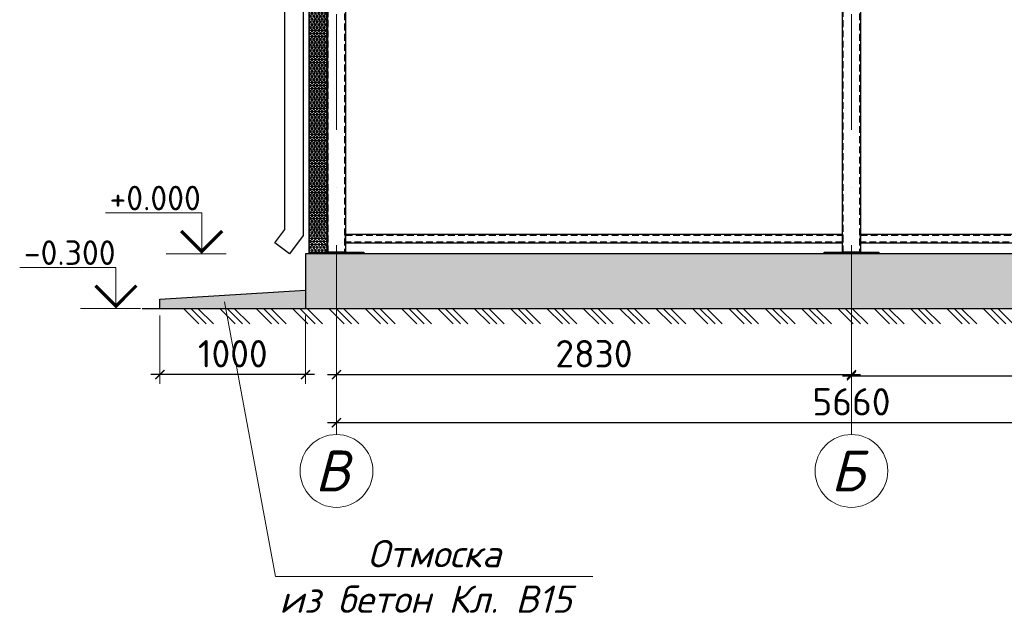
# Model space of a CAD drawing. Header units: millimetres. Extents: x 2842173 to 10151342, y -218675 to 375325.
# Tile 94 of 105: x 2954649 to 2965471, y 212538 to 219062. Entities that reach past the tile are written whole.
import ezdxf
from ezdxf.enums import TextEntityAlignment as Align

# ---------------------------------------------------------------- set-up
doc = ezdxf.new("R2010")
doc.units = ezdxf.units.MM
doc.linetypes.add('$0$( Hidden )', pattern=[0.375, 0.25, -0.125])
doc.linetypes.add('DASHDOTX2', pattern=[50.8, 25.4, -12.7, 0, -12.7])
doc.layers.get('Defpoints').update_dxf_attribs({"color": 255})
doc.layers.add('тонкие', color=143, linetype='Continuous', lineweight=9)
doc.styles.add('ISO', font='times.ttf')
doc.styles.add('ГОСТ 300', font='isocpeui.ttf', dxfattribs={"height": 300})
doc.styles.add('ГОСТ300', font='isocpeur.ttf')
doc.styles.add('Оси', font='isocpeui.ttf')
doc.dimstyles.new('ГОСТ 50', dxfattribs={"dimtxt": 300, "dimasz": 100, "dimexe": 100, "dimexo": 80, "dimgap": 80, "dimtad": 1, "dimdec": 0, "dimlfac": 0.5, "dimtxsty": 'ГОСТ300', "dimblk": 'ARCHTICK', "dimcen": 50, "dimdle": 100, "dimadec": 0, "dimazin": 0, "dimtfac": 1, "dimtdec": 0, "dimtmove": 0, "dimatfit": 3, "dimldrblk": 'ARCHTICK', "dimfxl": 1, "dimlwe": 9, "dimarcsym": 0})

# ---------------------------------------------------------------- blocks, each defined once
blk = doc.blocks.new('*U293')
at = {"color": 0, "lineweight": -2}
for p, q in [((0, 0), (84.8528137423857, -84.8528137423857)), ((39.95303060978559, 0), (124.8058443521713, -84.8528137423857)), ((79.90606121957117, 0), (164.7588749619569, -84.8528137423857)), ((199.7651530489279, 0), (284.6179667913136, -84.8528137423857)), ((239.7181836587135, 0), (324.5709974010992, -84.8528137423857)), ((279.6712142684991, 0), (364.5240280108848, -84.8528137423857)), ((399.5303060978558, 0), (484.3831198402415, -84.8528137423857)), ((439.4833367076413, 0), (524.336150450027, -84.8528137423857)), ((479.4363673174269, 0), (564.2891810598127, -84.8528137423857)), ((599.2954591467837, 0), (684.1482728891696, -84.8528137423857)), ((639.2484897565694, 0), (724.1013034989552, -84.8528137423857)), ((679.201520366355, 0), (764.0543341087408, -84.8528137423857)), ((799.0606121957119, 0), (883.9134259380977, -84.8528137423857)), ((839.0136428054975, 0), (923.8664565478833, -84.8528137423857)), ((878.9666734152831, 0), (963.819487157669, -84.8528137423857)), ((998.82576524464, 0), (1083.678578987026, -84.8528137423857)), ((1038.778795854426, 0), (1123.631609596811, -84.8528137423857)), ((1078.731826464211, 0), (1163.584640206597, -84.8528137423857)), ((1198.590918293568, 0), (1283.443732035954, -84.8528137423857)), ((1238.543948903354, 0), (1323.396762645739, -84.8528137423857)), ((1278.496979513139, 0), (1363.349793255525, -84.8528137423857)), ((1398.356071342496, 0), (1483.208885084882, -84.8528137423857)), ((1438.309101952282, 0), (1523.161915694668, -84.8528137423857)), ((1478.262132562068, 0), (1563.114946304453, -84.8528137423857)), ((1598.121224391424, 0), (1682.97403813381, -84.8528137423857)), ((1638.07425500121, 0), (1722.927068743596, -84.8528137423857)), ((1678.027285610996, 0), (1762.880099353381, -84.8528137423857)), ((1797.886377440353, 0), (1882.739191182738, -84.8528137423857)), ((1837.839408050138, 0), (1922.692221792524, -84.8528137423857)), ((1877.792438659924, 0), (1962.64525240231, -84.8528137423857)), ((1997.651530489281, 0), (2082.504344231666, -84.8528137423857)), ((2037.604561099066, 0), (2122.457374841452, -84.8528137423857)), ((2077.557591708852, 0), (2162.410405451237, -84.8528137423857)), ((2197.416683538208, 0), (2282.269497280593, -84.8528137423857)), ((2237.369714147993, 0), (2322.222527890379, -84.8528137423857)), ((2277.322744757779, 0), (2362.175558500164, -84.8528137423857)), ((2397.181836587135, 0), (2482.03465032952, -84.8528137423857)), ((2437.13486719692, 0), (2521.987680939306, -84.8528137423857)), ((2477.087897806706, 0), (2561.940711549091, -84.8528137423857)), ((2596.946989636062, 0), (2681.799803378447, -84.8528137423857)), ((2636.900020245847, 0), (2721.752833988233, -84.8528137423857)), ((2676.853050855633, 0), (2761.705864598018, -84.8528137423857)), ((2796.712142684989, 0), (2881.564956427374, -84.8528137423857)), ((2836.665173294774, 0), (2921.51798703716, -84.8528137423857)), ((2876.61820390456, 0), (2961.471017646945, -84.8528137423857)), ((2996.477295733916, 0), (3081.330109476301, -84.8528137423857)), ((3036.430326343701, 0), (3121.283140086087, -84.8528137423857)), ((3076.383356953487, 0), (3161.236170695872, -84.8528137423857)), ((3196.242448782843, 0), (3281.095262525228, -84.8528137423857)), ((3236.195479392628, 0), (3321.048293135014, -84.8528137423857)), ((3276.148510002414, 0), (3361.001323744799, -84.8528137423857)), ((3396.00760183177, 0), (3480.860415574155, -84.8528137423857)), ((3435.960632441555, 0), (3520.813446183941, -84.8528137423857)), ((3475.913663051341, 0), (3560.766476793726, -84.8528137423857)), ((3595.772754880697, 0), (3680.625568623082, -84.8528137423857)), ((3635.725785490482, 0), (3720.578599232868, -84.8528137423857)), ((3675.678816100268, 0), (3760.531629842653, -84.8528137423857)), ((3795.537907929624, 0), (3880.390721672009, -84.8528137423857)), ((3835.490938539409, 0), (3920.343752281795, -84.8528137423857)), ((3875.443969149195, 0), (3960.29678289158, -84.8528137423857)), ((3995.303060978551, 0), (4080.155874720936, -84.8528137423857)), ((4035.256091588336, 0), (4120.108905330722, -84.8528137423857)), ((4075.209122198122, 0), (4160.061935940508, -84.8528137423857)), ((4195.068214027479, 0), (4279.921027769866, -84.8528137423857)), ((4235.021244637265, 0), (4319.874058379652, -84.8528137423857)), ((4274.974275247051, 0), (4359.827088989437, -84.8528137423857)), ((4394.833367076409, 0), (4479.686180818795, -84.8528137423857)), ((4434.786397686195, 0), (4519.639211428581, -84.8528137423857)), ((4474.73942829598, 0), (4559.592242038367, -84.8528137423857))]:
    blk.add_line(p, q, dxfattribs=at)
blk = doc.blocks.new('*U324')
at = {"color": 0, "linetype": 'DASHDOTX2', "lineweight": -2, "ltscale": 50}
blk.add_line((0, 1209.390452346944), (0, 8254.616225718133), dxfattribs=at)
at = {"color": 0, "linetype": 'DASHDOTX2', "lineweight": -2, "ltscale": 30}
blk.add_lwpolyline([(2.449293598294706e-14, 400), (0, 1209.390452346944)], dxfattribs=at)
at = {"color": 0, "linetype": 'Continuous', "lineweight": -2}
blk.add_circle((0, 0), 400, dxfattribs=at)
at = {"style": 'Оси'}
blk.add_attdef('OS1', text='', height=450, dxfattribs=at).set_placement((-43.74666299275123, 0), align=Align.MIDDLE_CENTER)
blk = doc.blocks.new('_ArchTick')
at = {"color": 0, "linetype": 'ByBlock', "const_width": 0.15}
blk.add_lwpolyline([(-0.5, -0.5), (0.5, 0.5)], dxfattribs=at)
blk = doc.blocks.new('*D418')
at = {"color": 0, "lineweight": 9, "transparency": 16777216}
for p, q in [((2958131.10455043, 216551.4450253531), (2958131.10455043, 215060.8516403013)), ((2963791.231166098, 215809.5661050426), (2963791.231166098, 215060.8516403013))]:
    blk.add_line(p, q, dxfattribs=at)
at = {"color": 0, "lineweight": -2, "transparency": 16777216}
blk.add_line((2958031.10455043, 215160.8516403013), (2963891.231166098, 215160.8516403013), dxfattribs=at)
at = {"layer": 'Defpoints', "color": 0, "transparency": 16777216}
for p in [(2958131.10455043, 216631.4450253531), (2963791.231166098, 215889.5661050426), (2963791.231166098, 215160.8516403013)]:
    blk.add_point(p, dxfattribs=at)
at = {"color": 0, "lineweight": -2, "transparency": 16777216, "xscale": 100, "yscale": 100, "zscale": 100, "rotation": 180}
blk.add_blockref('_ArchTick', (2958131.10455043, 215160.8516403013), dxfattribs=at)
at = {"color": 0, "lineweight": -2, "transparency": 16777216, "xscale": 100, "yscale": 100, "zscale": 100}
blk.add_blockref('_ArchTick', (2963791.231166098, 215160.8516403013), dxfattribs=at)
at = {"color": 0, "transparency": 16777216, "insert": (2960961.167858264, 215390.8516403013), "char_height": 300, "attachment_point": 5, "style": 'ГОСТ300'}
blk.add_mtext('2830', dxfattribs=at)
blk = doc.blocks.new('*D416')
at = {"color": 0, "lineweight": 9, "transparency": 16777216}
for p, q in [((2963791.231166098, 215809.5661050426), (2963791.231166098, 215047.1409941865)), ((2969451.2751049, 215677.7729926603), (2969451.2751049, 215047.1409941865))]:
    blk.add_line(p, q, dxfattribs=at)
at = {"color": 0, "lineweight": -2, "transparency": 16777216}
blk.add_line((2963691.231166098, 215147.1409941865), (2969551.2751049, 215147.1409941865), dxfattribs=at)
at = {"layer": 'Defpoints', "color": 0, "transparency": 16777216}
for p in [(2963791.231166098, 215889.5661050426), (2969451.2751049, 215757.7729926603), (2969451.2751049, 215147.1409941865)]:
    blk.add_point(p, dxfattribs=at)
at = {"color": 0, "lineweight": -2, "transparency": 16777216, "xscale": 100, "yscale": 100, "zscale": 100, "rotation": 180}
blk.add_blockref('_ArchTick', (2963791.231166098, 215147.1409941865), dxfattribs=at)
at = {"color": 0, "lineweight": -2, "transparency": 16777216, "xscale": 100, "yscale": 100, "zscale": 100}
blk.add_blockref('_ArchTick', (2969451.2751049, 215147.1409941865), dxfattribs=at)
at = {"color": 0, "transparency": 16777216, "insert": (2966621.253135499, 215377.1409941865), "char_height": 300, "attachment_point": 5, "style": 'ГОСТ300'}
blk.add_mtext('2830', dxfattribs=at)
blk = doc.blocks.new('*D417')
at = {"color": 0, "lineweight": 9, "transparency": 16777216}
for p, q in [((2958131.10455043, 215274.8372346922), (2958131.10455043, 214532.6135736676)), ((2969451.2751049, 215274.8372346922), (2969451.2751049, 214532.6135736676))]:
    blk.add_line(p, q, dxfattribs=at)
at = {"color": 0, "lineweight": -2, "transparency": 16777216}
blk.add_line((2969551.2751049, 214632.6135736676), (2958031.10455043, 214632.6135736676), dxfattribs=at)
at = {"layer": 'Defpoints', "color": 0, "transparency": 16777216}
for p in [(2958131.10455043, 215354.8372346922), (2969451.2751049, 215354.8372346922), (2958131.10455043, 214632.6135736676)]:
    blk.add_point(p, dxfattribs=at)
at = {"color": 0, "lineweight": -2, "transparency": 16777216, "xscale": 100, "yscale": 100, "zscale": 100, "rotation": 180}
blk.add_blockref('_ArchTick', (2958131.10455043, 214632.6135736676), dxfattribs=at)
at = {"color": 0, "lineweight": -2, "transparency": 16777216, "xscale": 100, "yscale": 100, "zscale": 100}
blk.add_blockref('_ArchTick', (2969451.2751049, 214632.6135736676), dxfattribs=at)
at = {"color": 0, "transparency": 16777216, "insert": (2963791.189827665, 214862.6135736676), "char_height": 300, "attachment_point": 5, "style": 'ГОСТ300'}
blk.add_mtext('5660', dxfattribs=at)
blk = doc.blocks.new('tru')
at = {"color": 5, "ltscale": 15}
for p, q in [((2978036.350656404, 102419.959466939), (2978136.350656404, 102419.959466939)), ((2978036.350656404, 102324.8849660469), (2978136.350656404, 102324.8849660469))]:
    blk.add_line(p, q, dxfattribs=at)
for points in [[(2978139.647135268, 102698.4719260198), (2978139.647135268, 102574.4749741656), (2978036.069027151, 102574.4749741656), (2978036.069027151, 102703.1839104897), (2978031.069027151, 102703.1839104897), (2978031.069027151, 102569.4749741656), (2978144.647135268, 102569.4749741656), (2978144.647135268, 102698.9500704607)], [(2978136.350656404, 102569.4749741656), (2978136.350656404, 99159.74263372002), (2978060.671948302, 99059.99712423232), (2977981.00655209, 99120.4406900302), (2978036.350656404, 99193.38493049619), (2978036.350656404, 102324.8849660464), (2978036.350656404, 102569.4749741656)]]:
    blk.add_lwpolyline(points, dxfattribs=at)
blk = doc.blocks.new('vcBlockPos')
at = {"color": 0, "linetype": 'ByBlock', "lineweight": -2, "style": 'ISO'}
blk.add_attdef('ПОЗИЦИЯ', text='', height=200, dxfattribs=at).set_placement((0, 0), align=Align.BOTTOM_CENTER)
at = {"color": 0, "linetype": 'ByBlock', "lineweight": -2, "style": 'ISO', "flags": 1}
blk.add_attdef('КОЛИЧЕСТВО', text='', height=200, dxfattribs=at).set_placement((0, 0), align=Align.RIGHT)
at = {"color": 0, "linetype": 'ByBlock', "lineweight": -2, "style": 'ISO'}
blk.add_attdef('НТЕКСТ', text='', height=200, dxfattribs=at).set_placement((0, 0), align=Align.TOP_CENTER)
blk = doc.blocks.new('*D648')
at = {"color": 0, "lineweight": 9, "transparency": 16777216}
for p, q in [((2956191.09807146, 215809.5661050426), (2956191.09807146, 215060.8516403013)), ((2957791.09807146, 215809.5661050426), (2957791.09807146, 215060.8516403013))]:
    blk.add_line(p, q, dxfattribs=at)
at = {"color": 0, "lineweight": -2, "transparency": 16777216}
blk.add_line((2957891.09807146, 215160.8516403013), (2956091.09807146, 215160.8516403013), dxfattribs=at)
at = {"layer": 'Defpoints', "color": 0, "transparency": 16777216}
for p in [(2956191.09807146, 215889.5661050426), (2957791.09807146, 215889.5661050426), (2956191.09807146, 215160.8516403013)]:
    blk.add_point(p, dxfattribs=at)
at = {"color": 0, "lineweight": -2, "transparency": 16777216, "xscale": 100, "yscale": 100, "zscale": 100, "rotation": 180}
blk.add_blockref('_ArchTick', (2956191.09807146, 215160.8516403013), dxfattribs=at)
at = {"color": 0, "lineweight": -2, "transparency": 16777216, "xscale": 100, "yscale": 100, "zscale": 100}
blk.add_blockref('_ArchTick', (2957791.09807146, 215160.8516403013), dxfattribs=at)
at = {"color": 0, "transparency": 16777216, "insert": (2956991.09807146, 215390.8516403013), "char_height": 300, "attachment_point": 5, "style": 'ГОСТ300'}
blk.add_mtext('1000', dxfattribs=at)

msp = doc.modelspace()

# ---------------------------------------------------------------- hatches: boundary and pattern name
at = {"linetype": 'ByBlock', "lineweight": 25}
h = msp.add_hatch(dxfattribs=at)
h.set_pattern_fill('AR-CONC', color=0, scale=2.5)
h.set_pattern_definition([(49.99999999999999, (2957791.09807146, 215889.5661050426), (455.46167249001, -39.84771384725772), [47.625, -523.875]), (355, (2957791.09807146, 215889.5661050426), (-88.10855356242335, 477.6421130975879), [38.1, -419.101460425]), (100.4514447, (2957829.053088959, 215886.2454712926), (367.3531177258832, 437.7943797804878), [40.47502199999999, -445.2256114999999]), (46.18420000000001, (2957791.09807146, 216016.5661050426), (677.6976022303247, -105.1058198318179), [71.4375, -785.8125]), (96.63555760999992, (2957847.57282146, 216007.8073550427), (593.5103351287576, 618.5653114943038), [60.71255785, -667.8390204]), (351.1841511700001, (2957791.09807146, 216016.5661050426), (593.5103351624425, 618.5653114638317), [57.149917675, -628.6493298]), (21, (2957854.59807146, 215984.8161050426), (379.0359781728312, -255.662995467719), [47.625, -523.875]), (326.0000000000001, (2957854.59807146, 215984.8161050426), (154.5050708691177, 460.4699153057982), [38.1, -419.1]), (71.45144499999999, (2957886.184402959, 215963.5108552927), (533.5410481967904, 204.8069222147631), [40.475022, -445.224844]), (37.50000000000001, (2957791.09807146, 215889.5661050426), (7.721508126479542, 211.3875971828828), [0, -414.02, 0, -425.45, 0, -420.6875]), (7.499999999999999, (2957791.09807146, 215889.5661050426), (167.0491562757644, 250.4514370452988), [0, -242.57, 0, -404.495, 0, -160.3375]), (327.5, (2957649.493071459, 215889.5661050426), (338.9764879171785, -14.32185998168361), [0, -158.75, 0, -495.3, 0, -657.2249999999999]), (317.5, (2957585.993071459, 215889.5661050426), (370.3229534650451, 63.56622758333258), [0, -206.375, 0, -328.93, 0, -466.725])])
h.paths.add_polyline_path([(2969791.277749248, 216489.5661050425), (2957791.09807146, 216489.5661050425), (2957791.09807146, 215889.5661050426), (2969791.277749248, 215889.5661050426)])
h = msp.add_hatch(dxfattribs=at)
h.set_pattern_fill('AR-CONC', color=0)
h.set_pattern_definition([(49.99999999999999, (5528.5508018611, 2266.443401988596), (182.184668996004, -15.93908553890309), [19.05, -209.55]), (355, (5528.5508018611, 2266.443401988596), (-35.24342142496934, 191.0568452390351), [15.24, -167.64058417]), (100.4514447, (5543.7328088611, 2265.115148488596), (146.9412470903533, 175.1177519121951), [16.19000879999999, -178.0902445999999]), (46.18420000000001, (5528.5508018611, 2317.243401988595), (271.0790408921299, -42.04232793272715), [28.575, -314.325]), (96.63555760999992, (5551.1407018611, 2313.739901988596), (237.404134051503, 247.4261245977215), [24.28502314, -267.13560816]), (351.1841511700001, (5528.5508018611, 2317.243401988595), (237.404134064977, 247.4261245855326), [22.85996707, -251.45973192]), (21, (5553.9508018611, 2304.543401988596), (151.6143912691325, -102.2651981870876), [19.05, -209.55]), (326.0000000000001, (5553.9508018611, 2304.543401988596), (61.80202834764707, 184.1879661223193), [15.24, -167.64]), (71.45144499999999, (5566.5853344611, 2296.021302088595), (213.4164192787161, 81.92276888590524), [16.1900088, -178.0899376]), (37.50000000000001, (5528.5508018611, 2266.443401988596), (3.088603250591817, 84.55503887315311), [0, -165.608, 0, -170.18, 0, -168.275]), (7.499999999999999, (5528.5508018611, 2266.443401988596), (66.81966251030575, 100.1805748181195), [0, -97.02799999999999, 0, -161.798, 0, -64.135]), (327.5, (5471.9088018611, 2266.443401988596), (135.5905951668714, -5.728743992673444), [0, -63.5, 0, -198.12, 0, -262.89]), (317.5, (5446.5088018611, 2266.443401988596), (148.129181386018, 25.42649103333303), [0, -82.55, 0, -131.572, 0, -186.69])])
h.paths.add_polyline_path([(2957791.09807146, 216089.5661050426), (2956191.09807146, 215989.5661050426), (2956191.09807146, 215889.5661050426), (2957791.09807146, 215889.5661050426)])
h.paths.add_polyline_path([(2969791.277749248, 216089.5663447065), (2969791.277749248, 215889.5661050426), (2971391.28158387, 215889.5661050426), (2971391.28158387, 215989.5661050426)])
at = {"layer": 'тонкие', "ltscale": 15}
h = msp.add_hatch(dxfattribs=at)
h.set_pattern_fill('NET3', color=256, scale=10)
h.set_pattern_definition([(0, (-21558577.4868059, -354463.4403811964), (0, 31.75), []), (59.99999999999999, (-21558577.4868059, -354463.4403811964), (-27.49630657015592, 15.875), []), (120, (-21558577.4868059, -354463.4403811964), (-27.49630657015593, -15.87499999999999), [])])
h.paths.add_polyline_path([(2958031.101838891, 219689.5661050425), (2957831.101838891, 219689.5661050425), (2957831.101838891, 216489.5661050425), (2958031.101838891, 216489.5661050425)])

# ---------------------------------------------------------------- linework, layer by layer
at = {"color": 0, "linetype": 'ByBlock', "lineweight": 9}
for p, q in [((2956919.681152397, 216489.5661050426), (2956260.591363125, 216489.5661050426)), ((2955977.693061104, 215889.5661050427), (2955318.603271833, 215889.5661050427))]:
    msp.add_line(p, q, dxfattribs=at)
at = {"lineweight": 30}
msp.add_line((2955993.761569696, 215889.5661050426), (2972254.822330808, 215889.5661050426), dxfattribs=at)
for points in [[(2958031.10455043, 216505.5661050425), (2958031.10455043, 222505.5661050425), (2958231.10455043, 222505.5661050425), (2958231.10455043, 216505.5661050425)], [(2963691.231168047, 216505.5661050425), (2963691.231168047, 222505.5661050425), (2963891.231168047, 222505.5661050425), (2963891.231168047, 216505.5661050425)]]:
    msp.add_lwpolyline(points, close=True, dxfattribs=at)
at = {"color": 0, "linetype": '$0$( Hidden )', "ltscale": 300}
for points in [[(2958041.10455043, 216505.5661050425), (2958041.10455043, 222505.5661050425), (2958221.10455043, 222505.5661050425), (2958221.10455043, 216505.5661050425)], [(2963701.231168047, 216505.5661050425), (2963701.231168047, 222505.5661050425), (2963881.231168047, 222505.5661050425), (2963881.231168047, 216505.5661050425)], [(2958231.106720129, 216695.5659393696), (2963691.231168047, 216695.5659393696), (2963691.231168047, 216615.5659393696), (2958231.106720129, 216615.5659393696)], [(2963891.233337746, 216695.5659393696), (2969351.275103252, 216695.5659393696), (2969351.275103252, 216615.5659393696), (2963891.233337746, 216615.5659393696)]]:
    msp.add_lwpolyline(points, close=True, dxfattribs=at)
at = {"linetype": 'ByBlock', "lineweight": 30, "ltscale": 50}
msp.add_lwpolyline([(2957831.101838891, 219689.5661050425), (2958031.101838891, 219689.5661050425), (2958031.101838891, 216489.5661050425), (2957831.101838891, 216489.5661050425)], close=True, dxfattribs=at)
at = {"color": 0, "linetype": 'ByBlock', "lineweight": 9}
for points in [[(2956649.681152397, 216489.5661050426), (2956649.681152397, 216939.5661050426), (2955591.32544238, 216939.5661050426)], [(2955707.693061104, 215889.5661050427), (2955707.693061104, 216339.5661050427), (2954649.337351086, 216339.5661050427)]]:
    msp.add_lwpolyline(points, dxfattribs=at)
for points in [[(2956874.681152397, 216740.0181050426, 36, 36, 0), (2956649.681152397, 216515.0181050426, 36, 36, 0), (2956424.681152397, 216740.0181050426, 36, 36, 0)], [(2955932.693061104, 216140.0181050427, 36, 36, 0), (2955707.693061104, 215915.0181050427, 36, 36, 0), (2955482.693061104, 216140.0181050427, 36, 36, 0)]]:
    msp.add_lwpolyline(points, format="xyseb", dxfattribs=at)
at = {"color": 0, "linetype": 'ByBlock', "lineweight": 30, "ltscale": 50}
for points in [[(2958231.106720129, 216705.5659393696), (2963691.231168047, 216705.5659393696), (2963691.231168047, 216605.5659393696), (2958231.106720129, 216605.5659393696)], [(2963891.233337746, 216705.5659393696), (2969351.275103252, 216705.5659393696), (2969351.275103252, 216605.5659393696), (2963891.233337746, 216605.5659393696)]]:
    msp.add_lwpolyline(points, close=True, dxfattribs=at)
at = {"lineweight": 30}
msp.add_lwpolyline([(2969791.277749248, 215889.5661050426), (2969791.277749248, 216489.5661050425), (2957791.09807146, 216489.5661050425), (2957791.09807146, 215889.5661050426)], dxfattribs=at)
at = {"color": 0, "linetype": 'ByBlock', "lineweight": 30}
for points in [[(2957831.10455043, 216505.5661050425), (2958431.10455043, 216505.5661050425), (2958431.10455043, 216489.5661050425), (2957831.10455043, 216489.5661050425)], [(2963491.231168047, 216505.5661050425), (2964091.231168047, 216505.5661050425), (2964091.231168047, 216489.5661050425), (2963491.231168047, 216489.5661050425)]]:
    msp.add_lwpolyline(points, close=True, dxfattribs=at)
msp.add_lwpolyline([(2956191.09807146, 215889.5661050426), (2956191.09807146, 215989.5661050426), (2957791.09807146, 216089.5661050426)], dxfattribs=at)
at = {"lineweight": 9}
msp.add_lwpolyline([(2956899.065073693, 215960.8971285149), (2957461.700942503, 212943.8092228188), (2960950.499919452, 212943.8092228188)], dxfattribs=at)

# ---------------------------------------------------------------- block references
at = {"xscale": 2, "yscale": 2, "zscale": 2}
for name, p in [('tru', (-2998508.192431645, 18369.57185657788)), ('*U293', (2956448.988594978, 215889.5661050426))]:
    msp.add_blockref(name, p, dxfattribs=at)
at = {"color": 248, "lineweight": 9, "true_color": 0x641213}
for p, values in [((2958131.10455043, 214102.6578580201), {'OS1': 'B'}), ((2963791.231166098, 214102.6578580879), {'OS1': 'Б'})]:
    msp.add_blockref('*U324', p, dxfattribs=at).add_auto_attribs(values)
at = {"lineweight": 9}
ref = msp.add_blockref('vcBlockPos', (2959206.100430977, 212943.8092228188), dxfattribs=dict(at, xscale=-100, yscale=100, zscale=100))
ref.add_attrib('ПОЗИЦИЯ', 'Отмоска', dxfattribs={"color": 0, "linetype": 'ByBlock', "lineweight": -2, "height": 300, "style": 'ГОСТ 300'}).set_placement((2959206.100430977, 213043.8092228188), align=Align.CENTER)
ref.add_attrib('НТЕКСТ', 'из бетон Кл. В15 ', dxfattribs={"color": 0, "linetype": 'ByBlock', "lineweight": -2, "height": 300, "style": 'ГОСТ 300'}).set_placement((2959206.100430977, 212843.8092228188), align=Align.TOP_CENTER)

# ---------------------------------------------------------------- texts
at = {"color": 0, "linetype": 'ByBlock', "lineweight": 9, "style": 'ГОСТ300'}
for s, p in [('+0.000', (2955636.984273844, 216966.6203537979)), ('-0.300', (2954694.996182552, 216366.620353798))]:
    msp.add_text(s, height=270, dxfattribs=at).set_placement(p)

# ---------------------------------------------------------------- dimensions: what is measured, and where the dimension line sits
for base, p1, p2, picture, middle in [((2963791.231166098, 215160.8516403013), (2958131.10455043, 216631.4450253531), (2963791.231166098, 215889.5661050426), '*D418', (2960961.167858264, 215390.8516403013)), ((2969451.2751049, 215147.1409941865), (2963791.231166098, 215889.5661050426), (2969451.2751049, 215757.7729926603), '*D416', (2966621.253135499, 215377.1409941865)), ((2958131.10455043, 214632.6135736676), (2969451.2751049, 215354.8372346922), (2958131.10455043, 215354.8372346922), '*D417', (2963791.189827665, 214862.6135736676))]:
    dim = msp.add_linear_dim(base=base, p1=p1, p2=p2, dimstyle='ГОСТ 50')
    dim.commit()
    dim.dimension.update_dxf_attribs({"geometry": picture, "text_midpoint": middle})
dim = msp.add_linear_dim(base=(2956191.09807146, 215160.8516403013), p1=(2957791.09807146, 215889.5661050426), p2=(2956191.09807146, 215889.5661050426), text='1000', dimstyle='ГОСТ 50')
dim.commit()
dim.dimension.update_dxf_attribs({"geometry": '*D648', "text_midpoint": (2956991.09807146, 215390.8516403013)})

doc.saveas('drawing.dxf')
